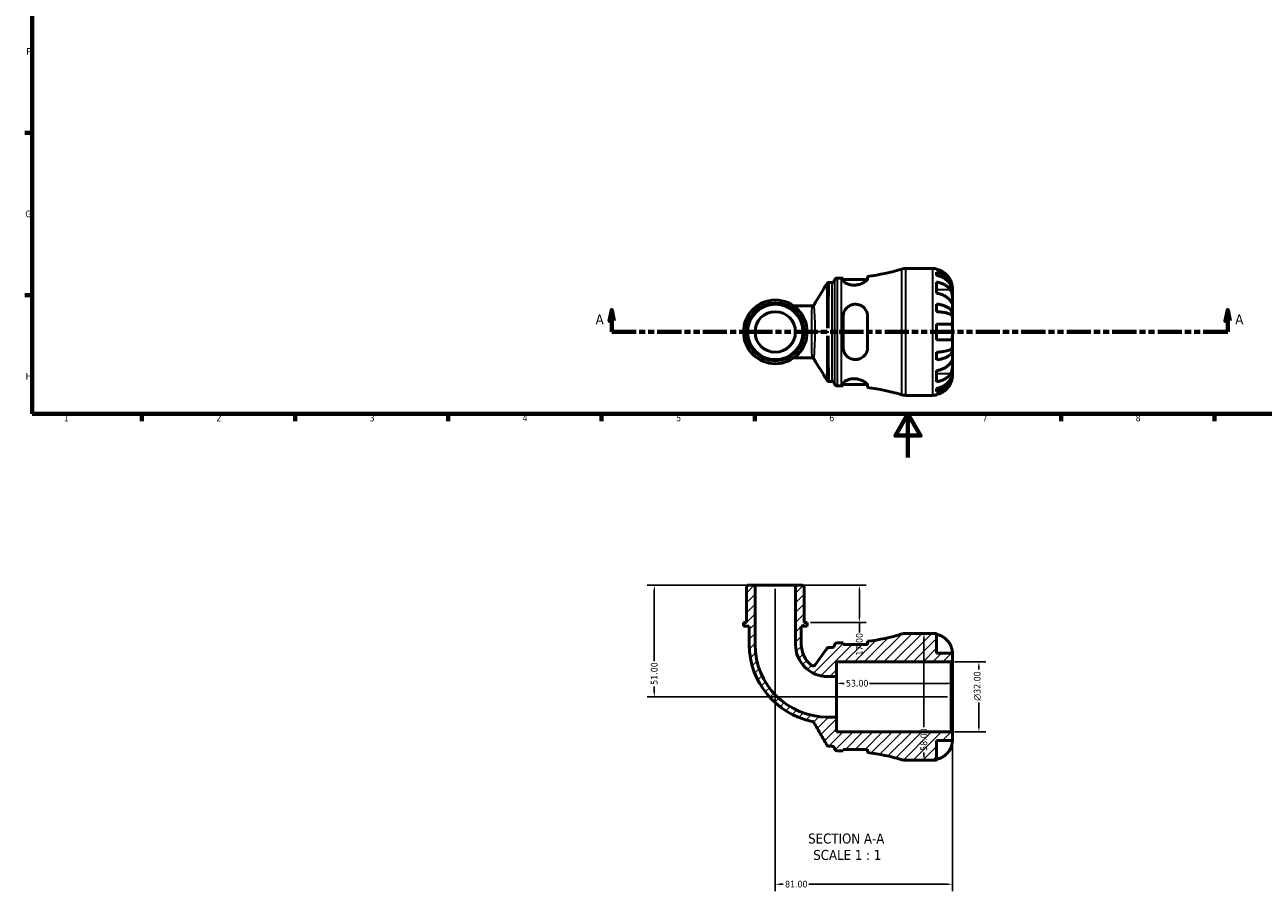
# Model space of a CAD drawing. Header units: millimetres. Extents: x 0 to 902, y -198 to 594.
# Tile 1 of 5: x 17 to 583, y -198 to 198. Entities that reach past the tile are written whole.
import ezdxf

# ---------------------------------------------------------------- set-up
doc = ezdxf.new("R2010")
doc.units = ezdxf.units.MM
doc.linetypes.add('DOUBLE_DASH_CHAIN', pattern=[1.2403, 0.6614, -0.0827, 0.1654, -0.0827, 0.1654, -0.0827])
for name, color, linetype, lineweight in [('Border (ANSI)', 7, 'Continuous', 70), ('Dimension (ANSI)', 7, 'Continuous', 25), ('Hatch (ANSI)', 7, 'Continuous', 18), ('Section Line (ANSI)', 7, 'DOUBLE_DASH_CHAIN', 70), ('Symbol (ANSI)', 7, 'Continuous', 25), ('Visible (ANSI)', 7, 'Continuous', 50), ('Visible Narrow (ANSI)', 7, 'Continuous', 35)]:
    doc.layers.add(name, color=color, linetype=linetype, lineweight=lineweight)
doc.styles.add('Label Text (ANSI)', font='tahoma.ttf')
doc.styles.add('Note Text (ANSI)', font='tahoma.ttf')
doc.dimstyles.new('Default - mm (ANSI)', dxfattribs={"dimtxt": 3.048, "dimasz": 2.5, "dimexe": 3.175, "dimexo": 1.6002, "dimgap": 0.8, "dimtad": 0, "dimtoh": 1, "dimrnd": 1e-08, "dimzin": 4, "dimdsep": 46, "dimtxsty": 'Note Text (ANSI)', "dimcen": 0.09, "dimdle": 10, "dimclrd": 256, "dimclre": 256, "dimclrt": 256, "dimadec": 1, "dimazin": 1, "dimtfac": 1, "dimtofl": 0, "dimtmove": 0, "dimatfit": 3, "dimfxl": 1, "dimtolj": 1, "dimtzin": 4, "dimlwd": -1, "dimlwe": -1, "dimarcsym": 0})

# ---------------------------------------------------------------- blocks, each defined once
blk = doc.blocks.new('Borders Default Border')
at = {"layer": 'Border (ANSI)'}
for p, q in [((20, 148.5), (16.55, 148.5)), ((20, 74.25), (16.55, 74.25)), ((70.08, 20), (70.08, 16.55)), ((140.17, 20), (140.17, 16.55)), ((210.25, 20), (210.25, 16.55)), ((280.33, 20), (280.33, 16.55)), ((350.42, 20), (350.42, 16.55)), ((490.58, 20), (490.58, 16.55)), ((560.67, 20), (560.67, 16.55))]:
    blk.add_line(p, q, dxfattribs=at)
at = {"layer": 'Border (ANSI)', "flags": 128}
for points in [[(20, 20), (20, 574), (821, 574), (821, 20), (20, 20)], [(420.5, 0), (420.5, 20), (414.73, 10), (426.27, 10), (420.5, 20)]]:
    blk.add_lwpolyline(points, dxfattribs=at)
at = {"layer": 'Border (ANSI)', "color": 230, "true_color": 0xff0080, "char_height": 3.05, "attachment_point": 7, "style": 'Note Text (ANSI)'}
for s, insert in [('F', (17.29, 184.1)), ('G', (16.81, 109.79)), ('H', (16.97, 35.6)), ('1', (34.35, 16.55)), ('2', (104.2, 16.55)), ('3', (174.26, 16.49)), ('4', (244.23, 16.55)), ('5', (314.48, 16.49)), ('6', (384.49, 16.49)), ('7', (454.6, 16.55)), ('8', (524.63, 16.48))]:
    blk.add_mtext(s, dxfattribs=dict(at, insert=insert))
blk = doc.blocks.new('2dTransSection0')
at = {"layer": 'Section Line (ANSI)', "linetype": 'Continuous'}
for p, q in [((285, 67.4), (284, 62.4)), ((284, 62.4), (286, 62.4)), ((285, 62.4), (285, 67.4)), ((286, 62.4), (285, 67.4)), ((285, 57.4), (285, 62.4)), ((566.72, 67.4), (565.72, 62.4)), ((565.72, 62.4), (567.72, 62.4)), ((566.72, 62.4), (566.72, 67.4)), ((567.72, 62.4), (566.72, 67.4)), ((566.72, 57.4), (566.72, 62.4)), ((285, 57.4), (296.21, 57.4)), ((555.51, 57.4), (566.72, 57.4))]:
    blk.add_line(p, q, dxfattribs=at)
at = {"layer": 'Section Line (ANSI)', "linetype": 'DOUBLE_DASH_CHAIN', "ltscale": 16.776981}
blk.add_line((285, 57.4), (566.72, 57.4), dxfattribs=at)
at = {"layer": 'Section Line (ANSI)', "linetype": 'Continuous', "flags": 128}
for points in [[(286, 62.4), (285, 67.4), (284, 62.4), (286, 62.4)], [(567.72, 62.4), (566.72, 67.4), (565.72, 62.4), (567.72, 62.4)]]:
    blk.add_lwpolyline(points, dxfattribs=at)
at = {"layer": 'Section Line (ANSI)'}
for points in [[(286, 62.4), (285, 67.4), (284, 62.4), (286, 62.4)], [(567.72, 62.4), (566.72, 67.4), (565.72, 62.4), (567.72, 62.4)]]:
    blk.add_solid(points, dxfattribs=at)
at = {"layer": 'Section Line (ANSI)', "char_height": 4.57, "attachment_point": 7, "style": 'Label Text (ANSI)'}
for insert in [(277.64, 60.9), (570.19, 60.9)]:
    blk.add_mtext('A', dxfattribs=dict(at, insert=insert))
blk = doc.blocks.new('*D7')
at = {"layer": 'Defpoints', "color": 0, "transparency": 16777216}
for p in [(440.24, -93.45), (452.91, -93.45), (440.24, -125.45)]:
    blk.add_point(p, dxfattribs=at)
at = {"layer": 'Dimension (ANSI)', "transparency": 16777216}
for p, q in [((441.84, -93.45), (456.08, -93.45)), ((452.91, -95.95), (452.91, -96.9)), ((452.91, -122.95), (452.91, -112.04)), ((441.84, -125.45), (456.08, -125.45))]:
    blk.add_line(p, q, dxfattribs=at)
for points in [[(452.49, -95.95), (453.33, -95.95), (452.91, -93.45)], [(452.49, -122.95), (453.33, -122.95), (452.91, -125.45)]]:
    blk.add_solid(points, dxfattribs=at)
at = {"layer": 'Dimension (ANSI)', "color": 230, "true_color": 0xff0080, "transparency": 16777216, "insert": (450.62, -111.24), "char_height": 3.048, "attachment_point": 1, "rotation": 90, "style": 'Note Text (ANSI)'}
blk.add_mtext('\\A1;\\fAIGDT|b0|i0;\\H3.0480;\\ln\\fTahoma|b0|i0;\\H3.0480;32.00', dxfattribs=at)
blk = doc.blocks.new('*D8')
at = {"layer": 'Defpoints', "color": 0, "transparency": 16777216}
for p in [(387.82, -103.28), (387.82, -109.45), (440.82, -109.45)]:
    blk.add_point(p, dxfattribs=at)
at = {"layer": 'Dimension (ANSI)', "transparency": 16777216}
for p, q in [((390.32, -103.28), (391.33, -103.28)), ((438.32, -103.28), (402.93, -103.28))]:
    blk.add_line(p, q, dxfattribs=at)
for points in [[(390.32, -102.86), (390.32, -103.7), (387.82, -103.28)], [(438.32, -102.86), (438.32, -103.7), (440.82, -103.28)]]:
    blk.add_solid(points, dxfattribs=at)
at = {"layer": 'Dimension (ANSI)', "color": 230, "true_color": 0xff0080, "transparency": 16777216, "insert": (392.13, -101.69), "char_height": 3.048, "attachment_point": 1, "style": 'Note Text (ANSI)'}
blk.add_mtext('\\A1;53.00', dxfattribs=at)
blk = doc.blocks.new('*D9')
at = {"layer": 'Defpoints', "color": 0, "transparency": 16777216}
for p in [(427.8, -80.45), (427.8, -138.45), (427.8, -138.45)]:
    blk.add_point(p, dxfattribs=at)
at = {"layer": 'Dimension (ANSI)', "transparency": 16777216}
for p, q in [((427.8, -82.95), (427.8, -123.34)), ((427.8, -135.95), (427.8, -134.94))]:
    blk.add_line(p, q, dxfattribs=at)
for points in [[(427.39, -82.95), (428.22, -82.95), (427.8, -80.45)], [(427.39, -135.95), (428.22, -135.95), (427.8, -138.45)]]:
    blk.add_solid(points, dxfattribs=at)
at = {"layer": 'Dimension (ANSI)', "color": 230, "true_color": 0xff0080, "transparency": 16777216, "insert": (426.21, -134.14), "char_height": 3.048, "attachment_point": 1, "rotation": 90, "style": 'Note Text (ANSI)'}
blk.add_mtext('\\A1;58.00', dxfattribs=at)
blk = doc.blocks.new('*D10')
at = {"layer": 'Defpoints', "color": 0, "transparency": 16777216}
for p in [(369.07, -58.45), (374.36, -75.45), (398.28, -75.45)]:
    blk.add_point(p, dxfattribs=at)
at = {"layer": 'Dimension (ANSI)', "transparency": 16777216}
for p, q in [((370.67, -58.45), (401.45, -58.45)), ((398.28, -60.95), (398.28, -72.95)), ((375.96, -75.45), (401.45, -75.45)), ((398.28, -75.45), (398.28, -79.97))]:
    blk.add_line(p, q, dxfattribs=at)
for points in [[(397.86, -60.95), (398.69, -60.95), (398.28, -58.45)], [(397.86, -72.95), (398.69, -72.95), (398.28, -75.45)]]:
    blk.add_solid(points, dxfattribs=at)
at = {"layer": 'Dimension (ANSI)', "color": 230, "true_color": 0xff0080, "transparency": 16777216, "insert": (396.69, -90.56), "char_height": 3.048, "attachment_point": 1, "rotation": 90, "style": 'Note Text (ANSI)'}
blk.add_mtext('\\A1;17.00', dxfattribs=at)
blk = doc.blocks.new('*D11')
at = {"layer": 'Defpoints', "color": 0, "transparency": 16777216}
for p in [(350.56, -58.45), (304.47, -109.45), (440.24, -109.45)]:
    blk.add_point(p, dxfattribs=at)
at = {"layer": 'Dimension (ANSI)', "transparency": 16777216}
for p, q in [((348.96, -58.45), (301.29, -58.45)), ((304.47, -60.95), (304.47, -93.15)), ((304.47, -106.95), (304.47, -104.75)), ((438.64, -109.45), (301.29, -109.45))]:
    blk.add_line(p, q, dxfattribs=at)
for points in [[(304.05, -60.95), (304.88, -60.95), (304.47, -58.45)], [(304.05, -106.95), (304.88, -106.95), (304.47, -109.45)]]:
    blk.add_solid(points, dxfattribs=at)
at = {"layer": 'Dimension (ANSI)', "color": 230, "true_color": 0xff0080, "transparency": 16777216, "insert": (302.88, -103.95), "char_height": 3.048, "attachment_point": 1, "rotation": 90, "style": 'Note Text (ANSI)'}
blk.add_mtext('\\A1;51.00', dxfattribs=at)
blk = doc.blocks.new('*D12')
at = {"layer": 'Defpoints', "color": 0, "transparency": 16777216}
for p in [(359.82, -58.45), (440.82, -126.03), (359.82, -195.15)]:
    blk.add_point(p, dxfattribs=at)
at = {"layer": 'Dimension (ANSI)', "transparency": 16777216}
for p, q in [((359.82, -60.05), (359.82, -198.33)), ((440.82, -127.63), (440.82, -198.33)), ((362.32, -195.15), (363.47, -195.15)), ((438.32, -195.15), (375.17, -195.15))]:
    blk.add_line(p, q, dxfattribs=at)
for points in [[(362.32, -194.73), (362.32, -195.57), (359.82, -195.15)], [(438.32, -194.73), (438.32, -195.57), (440.82, -195.15)]]:
    blk.add_solid(points, dxfattribs=at)
at = {"layer": 'Dimension (ANSI)', "color": 230, "true_color": 0xff0080, "transparency": 16777216, "insert": (364.27, -193.56), "char_height": 3.048, "attachment_point": 1, "style": 'Note Text (ANSI)'}
blk.add_mtext('\\A1;81.00', dxfattribs=at)

msp = doc.modelspace()

# ---------------------------------------------------------------- hatches: boundary and pattern name
at = {"layer": 'Hatch (ANSI)'}
h = msp.add_hatch(dxfattribs=at)
h.set_pattern_fill('ANSI31', color=256, scale=25.4, style=0)
h.set_pattern_definition([(45, (0, 0), (-2.245064, 2.245064), [])])
edge = h.paths.add_edge_path()
edge.add_ellipse((419.433, -132.654), major_axis=(-1.684, -5.55), ratio=1, start_angle=0, end_angle=16.87883)
edge.add_line((419.433, -138.454), (431.819, -138.454))
edge.add_ellipse((431.819, -129.454), major_axis=(0, -9), ratio=1, start_angle=0, end_angle=11.53696)
edge.add_line((433.619, -138.272), (433.619, -129.454))
edge.add_line((433.619, -129.454), (440.819, -129.454))
edge.add_line((440.819, -129.454), (440.819, -126.034))
edge.add_line((440.819, -126.034), (440.239, -125.454))
edge.add_line((440.239, -125.454), (387.819, -125.454))
edge.add_line((387.819, -125.454), (387.819, -118.708))
edge.add_line((387.819, -118.708), (383.754, -118.708))
edge.add_ellipse((383.754, -85.519), major_axis=(0, -33.189), ratio=1, start_angle=270, end_angle=360, ccw=False)
edge.add_line((350.565, -85.519), (350.565, -58.454))
edge.add_line((350.565, -58.454), (347.179, -58.454))
edge.add_line((347.179, -58.454), (346.599, -59.034))
edge.add_line((346.599, -59.034), (346.599, -75.454))
edge.add_line((346.599, -75.454), (345.277, -75.454))
edge.add_line((345.277, -75.454), (345.277, -77.154))
edge.add_line((345.277, -77.154), (347.921, -77.154))
edge.add_line((347.921, -77.154), (347.921, -85.519))
edge.add_ellipse((383.754, -85.519), major_axis=(-35.833, 0), ratio=1, start_angle=0, end_angle=78.65512)
edge.add_spline(control_points=[(376.705, -120.652), (376.792, -120.67), (376.877, -120.697), (377.039, -120.771), (377.116, -120.817), (377.306, -120.964), (377.406, -121.079), (377.482, -121.21)], knot_values=[-0.0987072, -0.0987072, -0.0987072, -0.0987072, -0.072011, -0.072011, -0.0453148, -0.0453148, 0, 0, 0, 0], degree=3, periodic=0)
edge.add_line((377.482, -121.21), (383.419, -131.494))
edge.add_spline(control_points=[(383.419, -131.494), (383.483, -131.604), (383.564, -131.703), (383.756, -131.871), (383.866, -131.939), (384.123, -132.044), (384.273, -132.074), (384.424, -132.074)], knot_values=[-0.1217887, -0.1217887, -0.1217887, -0.1217887, -0.0835517, -0.0835517, -0.0453148, -0.0453148, 0, 0, 0, 0], degree=3, periodic=0)
edge.add_line((384.424, -132.074), (385.792, -132.074))
edge.add_ellipse((385.792, -133.234), major_axis=(0, 1.16), ratio=1, start_angle=277.18076, end_angle=360, ccw=False)
edge.add_ellipse((388.094, -132.944), major_axis=(-1.151, -0.145), ratio=1, start_angle=0, end_angle=82.81924)
edge.add_line((388.094, -134.104), (390.114, -134.104))
edge.add_ellipse((390.114, -229.281), major_axis=(0, 95.177), ratio=1, start_angle=359.55452, end_angle=360, ccw=False)
edge.add_line((390.854, -134.107), (390.854, -133.464))
edge.add_line((390.854, -133.464), (402.054, -133.464))
edge.add_line((402.054, -133.464), (402.054, -134.856))
edge.add_ellipse((390.114, -229.281), major_axis=(11.94, 94.425), ratio=1, start_angle=350.32793, end_angle=360, ccw=False)
edge = h.paths.add_edge_path()
edge.add_ellipse((419.433, -86.254), major_axis=(0, 5.8), ratio=1, start_angle=0, end_angle=16.87883)
edge.add_ellipse((390.114, 10.373), major_axis=(27.635, -91.077), ratio=1, start_angle=350.32793, end_angle=360, ccw=False)
edge.add_line((402.054, -84.052), (402.054, -85.444))
edge.add_line((402.054, -85.444), (390.854, -85.444))
edge.add_line((390.854, -85.444), (390.854, -84.801))
edge.add_ellipse((390.114, 10.373), major_axis=(0.74, -95.174), ratio=1, start_angle=359.55452, end_angle=360, ccw=False)
edge.add_line((390.114, -84.804), (388.094, -84.804))
edge.add_ellipse((388.094, -85.964), major_axis=(0, 1.16), ratio=1, start_angle=0, end_angle=82.81924)
edge.add_ellipse((385.792, -85.674), major_axis=(1.151, -0.145), ratio=1, start_angle=277.18076, end_angle=360, ccw=False)
edge.add_line((385.792, -86.834), (384.355, -86.834))
edge.add_ellipse((384.355, -87.994), major_axis=(0, 1.16), ratio=1, start_angle=0, end_angle=54.7326)
edge.add_line((383.407, -87.324), (378.098, -94.832))
edge.add_ellipse((377.151, -94.162), major_axis=(0.947, -0.67), ratio=1, start_angle=267.88856, end_angle=360, ccw=False)
edge.add_ellipse((383.754, -85.519), major_axis=(-7.307, -9.565), ratio=1, start_angle=307.37884, end_angle=360, ccw=False)
edge.add_line((371.718, -85.519), (371.718, -77.154))
edge.add_line((371.718, -77.154), (374.362, -77.154))
edge.add_line((374.362, -77.154), (374.362, -75.454))
edge.add_line((374.362, -75.454), (373.04, -75.454))
edge.add_line((373.04, -75.454), (373.04, -59.034))
edge.add_line((373.04, -59.034), (372.46, -58.454))
edge.add_line((372.46, -58.454), (369.073, -58.454))
edge.add_line((369.073, -58.454), (369.073, -85.519))
edge.add_ellipse((383.754, -85.519), major_axis=(-14.681, 0), ratio=1, start_angle=0, end_angle=90)
edge.add_line((383.754, -100.2), (387.819, -100.2))
edge.add_line((387.819, -100.2), (387.819, -93.454))
edge.add_line((387.819, -93.454), (440.239, -93.454))
edge.add_line((440.239, -93.454), (440.819, -92.874))
edge.add_line((440.819, -92.874), (440.819, -89.454))
edge.add_line((440.819, -89.454), (433.619, -89.454))
edge.add_line((433.619, -89.454), (433.619, -80.636))
edge.add_ellipse((431.819, -89.454), major_axis=(1.8, 8.818), ratio=1, start_angle=0, end_angle=11.53696)
edge.add_line((431.819, -80.454), (419.433, -80.454))

# ---------------------------------------------------------------- linework, layer by layer
at = {"layer": 'Visible (ANSI)'}
for p, q in [((419.433, 86.401), (431.819, 86.401)), ((433.619, 86.219), (433.619, 85.993)), ((384.405, 80.021), (385.792, 80.021)), ((388.094, 82.051), (390.114, 82.051)), ((390.854, 82.054), (390.854, 81.027)), ((390.854, 81.411), (401.923, 81.411)), ((402.054, 81.808), (402.054, 82.803)), ((433.619, 84.686), (433.619, 83.253)), ((433.619, 80.164), (433.619, 75.073)), ((440.819, 76.114), (440.801, 76.114)), ((440.819, 76.114), (440.819, 77.401)), ((440.819, 75.624), (440.819, 76.114)), ((440.819, 71.543), (440.819, 75.624)), ((376.543, 69.299), (368.18, 69.299)), ((433.619, 70.136), (433.619, 66.676)), ((440.819, 65.642), (440.819, 71.543)), ((390.854, 64.441), (390.854, 50.361)), ((402.054, 50.361), (402.054, 64.441)), ((440.819, 65.642), (439.494, 65.642)), ((440.819, 64.459), (440.819, 65.642)), ((440.819, 57.401), (440.819, 64.459)), ((433.619, 61.001), (433.619, 53.801)), ((440.819, 50.342), (440.819, 57.401)), ((368.18, 45.503), (376.543, 45.503)), ((433.619, 48.126), (433.619, 44.666)), ((440.819, 49.16), (439.494, 49.16)), ((440.819, 49.16), (440.819, 50.342)), ((440.819, 43.259), (440.819, 49.16)), ((433.619, 39.729), (433.619, 34.637)), ((440.819, 39.178), (440.819, 43.259)), ((384.405, 34.781), (385.792, 34.781)), ((440.819, 38.688), (440.801, 38.688)), ((440.819, 38.688), (440.819, 39.178)), ((440.819, 37.401), (440.819, 38.688)), ((388.094, 32.751), (390.114, 32.751)), ((390.854, 33.775), (390.854, 32.748)), ((390.854, 33.391), (401.923, 33.391)), ((402.054, 31.999), (402.054, 32.994)), ((419.433, 28.401), (431.819, 28.401)), ((433.619, 31.549), (433.619, 30.116)), ((433.619, 28.809), (433.619, 28.583)), ((347.179, -58.454), (346.599, -59.034)), ((346.599, -59.034), (346.599, -75.454)), ((350.565, -58.454), (347.179, -58.454)), ((350.565, -85.519), (350.565, -58.454)), ((369.073, -58.454), (350.565, -58.454)), ((372.46, -58.454), (369.073, -58.454)), ((369.073, -58.454), (369.073, -85.519)), ((373.04, -59.034), (372.46, -58.454)), ((373.04, -75.454), (373.04, -59.034)), ((346.599, -75.454), (345.277, -75.454)), ((345.277, -75.454), (345.277, -77.154)), ((345.277, -77.154), (347.921, -77.154)), ((347.921, -77.154), (347.921, -85.519)), ((371.718, -85.519), (371.718, -77.154)), ((371.718, -77.154), (374.362, -77.154)), ((374.362, -75.454), (373.04, -75.454)), ((374.362, -77.154), (374.362, -75.454)), ((390.114, -84.804), (388.094, -84.804)), ((390.854, -85.444), (390.854, -84.801)), ((402.054, -84.052), (402.054, -85.444)), ((431.819, -80.454), (419.433, -80.454)), ((433.619, -89.454), (433.619, -80.636)), ((383.407, -87.324), (378.098, -94.832)), ((385.792, -86.834), (384.355, -86.834)), ((402.054, -85.444), (390.854, -85.444)), ((440.819, -89.454), (433.619, -89.454)), ((440.819, -92.874), (440.819, -89.454)), ((387.819, -100.2), (387.819, -93.454)), ((387.819, -93.454), (440.239, -93.454)), ((440.239, -93.454), (440.819, -92.874)), ((440.239, -93.454), (440.239, -125.454)), ((440.819, -126.034), (440.819, -92.874)), ((383.754, -100.2), (387.819, -100.2)), ((387.819, -118.708), (387.819, -100.2)), ((387.819, -118.708), (383.754, -118.708)), ((387.819, -125.454), (387.819, -118.708)), ((440.239, -125.454), (387.819, -125.454)), ((433.619, -138.272), (433.619, -129.454)), ((433.619, -129.454), (440.819, -129.454)), ((440.819, -126.034), (440.239, -125.454)), ((440.819, -129.454), (440.819, -126.034)), ((384.424, -132.074), (385.792, -132.074)), ((388.094, -134.104), (390.114, -134.104)), ((390.854, -134.107), (390.854, -133.464)), ((390.854, -133.464), (402.054, -133.464)), ((402.054, -133.464), (402.054, -134.856)), ((419.433, -138.454), (431.819, -138.454))]:
    msp.add_line(p, q, dxfattribs=at)
for radius in [14.543, 13.22, 12.64, 9.254]:
    msp.add_circle((359.819, 57.401), radius, dxfattribs=at)
for centre, radius, start, end in [((390.114, 177.228), 95.177, 277.20677, 286.87883), ((419.433, 80.601), 5.8, 90, 106.87883), ((431.819, 77.401), 9, 78.46304, 90), ((385.792, 81.181), 1.16, 270, 352.81924), ((388.094, 80.891), 1.16, 90, 172.81924), ((390.114, 177.228), 95.177, 270, 270.44548), ((385.792, 33.621), 1.16, 7.18076, 90), ((388.094, 33.911), 1.16, 187.18076, 270), ((390.114, -62.426), 95.177, 89.55452, 90), ((390.114, -62.426), 95.177, 73.12117, 82.79323), ((419.433, 34.201), 5.8, 253.12117, 270), ((431.819, 37.401), 9, 270, 281.53696), ((388.094, -85.964), 1.16, 90, 172.81924), ((390.114, 10.373), 95.177, 270, 270.44548), ((390.114, 10.373), 95.177, 277.20677, 286.87883), ((419.433, -86.254), 5.8, 90, 106.87883), ((431.819, -89.454), 9, 78.46304, 90), ((383.754, -85.519), 35.833, 180, 258.65512), ((383.754, -85.519), 33.189, 180, 270), ((383.754, -85.519), 14.681, 180, 270), ((383.754, -85.519), 12.037, 180, 232.62116), ((384.355, -87.994), 1.16, 90, 144.7326), ((385.792, -85.674), 1.16, 270, 352.81924), ((377.151, -94.162), 1.16, 232.62116, 324.7326), ((385.792, -133.234), 1.16, 7.18076, 90), ((388.094, -132.944), 1.16, 187.18076, 270), ((390.114, -229.281), 95.177, 89.55452, 90), ((390.114, -229.281), 95.177, 73.12117, 82.79323), ((419.433, -132.654), 5.8, 253.12117, 270), ((431.819, -129.454), 9, 270, 281.53696)]:
    msp.add_arc(centre, radius, start, end, dxfattribs=at)
for points, knots in [([(439.943, 81.001), (439.76, 81.389), (439.541, 81.781), (438.955, 82.663), (438.564, 83.136), (437.777, 83.926), (437.31, 84.318), (436.304, 84.994), (435.765, 85.278), (434.755, 85.698), (434.194, 85.875), (433.619, 85.993)], [4.42788405, 4.42788405, 4.42788405, 4.42788405, 4.5512464, 4.5512464, 4.71913293, 4.71913293, 4.88586959, 4.88586959, 5.05260626, 5.05260626, 5.21400469, 5.21400469, 5.21400469, 5.21400469]), ([(384.405, 80.021), (384.281, 80.021), (384.158, 80), (383.942, 79.931), (383.849, 79.883), (383.699, 79.786), (383.641, 79.737), (383.549, 79.646), (383.513, 79.604), (383.456, 79.53), (383.434, 79.497), (383.416, 79.467), (383.415, 79.466), (383.415, 79.465)], [6.2831886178, 6.2831886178, 6.2831886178, 6.2831886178, 6.2835928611, 6.2835928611, 6.2840073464, 6.2840073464, 6.2844218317, 6.2844218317, 6.2848363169, 6.2848363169, 6.2852508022, 6.2852508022, 6.2852610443, 6.2852610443, 6.2852610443, 6.2852610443]), ([(402.054, 81.808), (402.054, 81.74), (402.039, 81.667), (401.933, 81.381), (401.753, 81.141), (401.152, 80.565), (400.683, 80.223), (399.564, 79.608), (398.926, 79.333), (397.683, 78.976), (397.116, 78.866), (395.997, 78.769), (395.465, 78.774), (394.347, 78.89), (393.788, 79.015), (392.677, 79.38), (392.163, 79.636), (391.351, 80.178), (391.066, 80.465), (390.881, 80.831), (390.854, 80.932), (390.854, 81.027)], [-1.976537, -1.976537, -1.976537, -1.976537, -1.9030487, -1.9030487, -1.7054356, -1.7054356, -1.457634, -1.457634, -1.2250225, -1.2250225, -1.0491036, -1.0491036, -0.8871083, -0.8871083, -0.6981528, -0.6981528, -0.4672574, -0.4672574, -0.2235738, -0.2235738, -0.1232095, -0.1232095, -0.1232095, -0.1232095]), ([(433.619, 84.686), (434.196, 84.571), (434.76, 84.399), (435.772, 83.993), (436.311, 83.719), (437.318, 83.066), (437.786, 82.688), (438.571, 81.926), (438.962, 81.471), (439.636, 80.493), (439.919, 79.969), (440.345, 78.971), (440.527, 78.404), (440.764, 77.246), (440.819, 76.655), (440.819, 76.114)], [0.1707461, 0.1707461, 0.1707461, 0.1707461, 0.33284, 0.33284, 0.4994944, 0.4994944, 0.6661487, 0.6661487, 0.8332087, 0.8332087, 1.0002688, 1.0002688, 1.1679728, 1.1679728, 1.3356767, 1.3356767, 1.3356767, 1.3356767]), ([(440.819, 75.624), (440.819, 76.106), (440.764, 76.632), (440.527, 77.662), (440.345, 78.167), (439.919, 79.055), (439.636, 79.521), (438.962, 80.392), (438.571, 80.796), (437.786, 81.475), (437.318, 81.811), (436.311, 82.392), (435.772, 82.636), (434.76, 82.998), (434.196, 83.151), (433.619, 83.253)], [4.0142509, 4.0142509, 4.0142509, 4.0142509, 4.1819549, 4.1819549, 4.3496588, 4.3496588, 4.5167189, 4.5167189, 4.6837789, 4.6837789, 4.8504333, 4.8504333, 5.0170876, 5.0170876, 5.1791816, 5.1791816, 5.1791816, 5.1791816]), ([(433.619, 80.164), (434.194, 80.081), (434.755, 79.955), (435.765, 79.658), (436.304, 79.457), (437.31, 78.98), (437.777, 78.703), (438.564, 78.144), (438.955, 77.81), (439.541, 77.186), (439.76, 76.908), (439.943, 76.634)], [0.17075309, 0.17075309, 0.17075309, 0.17075309, 0.33215152, 0.33215152, 0.49888818, 0.49888818, 0.66562485, 0.66562485, 0.83351137, 0.83351137, 0.95687373, 0.95687373, 0.95687373, 0.95687373]), ([(440.819, 77.401), (440.819, 77.401), (440.819, 77.434), (440.817, 77.569), (440.815, 77.676), (440.792, 78.034), (440.764, 78.327), (440.657, 78.922), (440.597, 79.189), (440.459, 79.681), (440.39, 79.897), (440.23, 80.34), (440.139, 80.566), (440.008, 80.86), (439.976, 80.931), (439.943, 81.001)], [-2.49913258, -2.49913258, -2.49913258, -2.49913258, -2.41505436, -2.41505436, -2.32384732, -2.32384732, -2.1841143, -2.1841143, -2.08674766, -2.08674766, -2.01440674, -2.01440674, -1.93994266, -1.93994266, -1.91637503, -1.91637503, -1.91637503, -1.91637503]), ([(439.943, 71.543), (439.76, 71.817), (439.541, 72.095), (438.955, 72.718), (438.564, 73.052), (437.777, 73.612), (437.31, 73.889), (436.304, 74.366), (435.765, 74.567), (434.755, 74.864), (434.194, 74.99), (433.619, 75.073)], [4.42788405, 4.42788405, 4.42788405, 4.42788405, 4.5512464, 4.5512464, 4.71913293, 4.71913293, 4.88586959, 4.88586959, 5.05260626, 5.05260626, 5.21400469, 5.21400469, 5.21400469, 5.21400469]), ([(439.943, 76.634), (440.002, 76.546), (440.059, 76.452), (440.209, 76.174), (440.296, 75.979), (440.452, 75.552), (440.52, 75.321), (440.654, 74.741), (440.708, 74.388), (440.789, 73.582), (440.806, 73.136), (440.821, 72.279), (440.819, 71.88), (440.819, 71.543)], [-0.58004807, -0.58004807, -0.58004807, -0.58004807, -0.5384523, -0.5384523, -0.46383793, -0.46383793, -0.3862639, -0.3862639, -0.27840269, -0.27840269, -0.14277912, -0.14277912, 0, 0, 0, 0]), ([(377.528, 69.849), (377.509, 69.819), (377.487, 69.785), (377.428, 69.709), (377.392, 69.667), (377.297, 69.576), (377.238, 69.527), (377.088, 69.432), (376.997, 69.386), (376.784, 69.319), (376.663, 69.299), (376.543, 69.299)], [1.533621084, 1.533621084, 1.533621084, 1.533621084, 1.537407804, 1.537407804, 1.541194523, 1.541194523, 1.544981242, 1.544981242, 1.548767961, 1.548767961, 1.552554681, 1.552554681, 1.552554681, 1.552554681]), ([(390.854, 64.441), (390.854, 64.651), (390.866, 64.86), (390.962, 65.715), (391.147, 66.34), (391.743, 67.55), (392.175, 68.124), (393.197, 69.043), (393.768, 69.401), (394.909, 69.851), (395.445, 69.977), (396.548, 70.067), (397.095, 70.03), (398.29, 69.775), (398.907, 69.517), (400.132, 68.739), (400.702, 68.174), (401.535, 66.905), (401.819, 66.214), (402.021, 65.137), (402.054, 64.791), (402.054, 64.441)], [-1.9566469, -1.9566469, -1.9566469, -1.9566469, -1.8907363, -1.8907363, -1.685466, -1.685466, -1.4592397, -1.4592397, -1.2519448, -1.2519448, -1.0855647, -1.0855647, -0.9191225, -0.9191225, -0.710223, -0.710223, -0.4527267, -0.4527267, -0.2140161, -0.2140161, -0.1042525, -0.1042525, -0.1042525, -0.1042525]), ([(433.619, 70.136), (434.196, 70.076), (434.76, 69.985), (435.772, 69.772), (436.311, 69.629), (437.318, 69.287), (437.786, 69.088), (438.571, 68.689), (438.962, 68.451), (439.636, 67.938), (439.919, 67.663), (440.345, 67.14), (440.527, 66.843), (440.764, 66.236), (440.819, 65.926), (440.819, 65.642)], [0.1707461, 0.1707461, 0.1707461, 0.1707461, 0.33284, 0.33284, 0.4994944, 0.4994944, 0.6661487, 0.6661487, 0.8332087, 0.8332087, 1.0002688, 1.0002688, 1.1679728, 1.1679728, 1.3356767, 1.3356767, 1.3356767, 1.3356767]), ([(440.819, 71.543), (440.819, 71.36), (440.819, 71.197), (440.818, 70.908), (440.816, 70.786), (440.801, 70.564), (440.783, 70.495), (440.707, 70.483), (440.651, 70.533), (440.514, 70.705), (440.446, 70.8), (440.289, 71.027), (440.201, 71.158), (440.052, 71.38), (439.999, 71.46), (439.943, 71.543)], [0, 0, 0, 0, 0.07774953, 0.07774953, 0.16081914, 0.16081914, 0.27783798, 0.27783798, 0.3882896, 0.3882896, 0.46542959, 0.46542959, 0.54035429, 0.54035429, 0.57953204, 0.57953204, 0.57953204, 0.57953204]), ([(440.819, 64.459), (440.819, 64.599), (440.764, 64.752), (440.527, 65.052), (440.345, 65.198), (439.919, 65.456), (439.636, 65.592), (438.962, 65.845), (438.571, 65.962), (437.786, 66.16), (437.318, 66.257), (436.311, 66.426), (435.772, 66.497), (434.76, 66.602), (434.196, 66.647), (433.619, 66.676)], [4.0142509, 4.0142509, 4.0142509, 4.0142509, 4.1819549, 4.1819549, 4.3496588, 4.3496588, 4.5167189, 4.5167189, 4.6837789, 4.6837789, 4.8504333, 4.8504333, 5.0170876, 5.0170876, 5.1791816, 5.1791816, 5.1791816, 5.1791816]), ([(433.619, 61.001), (434.194, 61.001), (434.755, 61.001), (435.765, 61.001), (436.304, 61.001), (437.31, 61.001), (437.777, 61.001), (438.564, 61.001), (438.955, 61.001), (439.541, 61.001), (439.76, 61.001), (439.943, 61.001)], [0.17075309, 0.17075309, 0.17075309, 0.17075309, 0.33215152, 0.33215152, 0.49888818, 0.49888818, 0.66562485, 0.66562485, 0.83351137, 0.83351137, 0.95687373, 0.95687373, 0.95687373, 0.95687373]), ([(439.943, 61.001), (439.945, 61.001), (439.947, 61.001), (440.037, 61), (440.12, 60.985), (440.264, 60.926), (440.326, 60.885), (440.45, 60.768), (440.51, 60.684), (440.648, 60.403), (440.707, 60.171), (440.79, 59.571), (440.806, 59.197), (440.821, 58.348), (440.819, 57.877), (440.819, 57.401)], [-0.58332629, -0.58332629, -0.58332629, -0.58332629, -0.58206847, -0.58206847, -0.51861604, -0.51861604, -0.4628074, -0.4628074, -0.39473272, -0.39473272, -0.27692423, -0.27692423, -0.14288351, -0.14288351, 0, 0, 0, 0]), ([(440.819, 57.401), (440.819, 57.108), (440.819, 56.817), (440.817, 56.22), (440.814, 55.92), (440.788, 55.236), (440.756, 54.882), (440.642, 54.398), (440.58, 54.237), (440.447, 54.032), (440.388, 53.968), (440.262, 53.875), (440.196, 53.843), (440.067, 53.808), (440.007, 53.801), (439.943, 53.801)], [0, 0, 0, 0, 0.08783311, 0.08783311, 0.18435408, 0.18435408, 0.32279749, 0.32279749, 0.41754463, 0.41754463, 0.47774931, 0.47774931, 0.53276241, 0.53276241, 0.57681269, 0.57681269, 0.57681269, 0.57681269]), ([(439.943, 53.801), (439.76, 53.801), (439.541, 53.801), (438.955, 53.801), (438.564, 53.801), (437.777, 53.801), (437.31, 53.801), (436.304, 53.801), (435.765, 53.801), (434.755, 53.801), (434.194, 53.801), (433.619, 53.801)], [4.42788405, 4.42788405, 4.42788405, 4.42788405, 4.5512464, 4.5512464, 4.71913293, 4.71913293, 4.88586959, 4.88586959, 5.05260626, 5.05260626, 5.21400469, 5.21400469, 5.21400469, 5.21400469]), ([(376.543, 45.503), (376.663, 45.503), (376.784, 45.483), (376.997, 45.416), (377.088, 45.37), (377.238, 45.275), (377.297, 45.226), (377.392, 45.135), (377.428, 45.093), (377.487, 45.017), (377.509, 44.983), (377.528, 44.953)], [-1.55254514, -1.55254514, -1.55254514, -1.55254514, -1.548758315, -1.548758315, -1.54497149, -1.54497149, -1.541184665, -1.541184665, -1.53739784, -1.53739784, -1.533611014, -1.533611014, -1.533611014, -1.533611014]), ([(402.054, 50.361), (402.054, 50.127), (402.039, 49.894), (401.933, 49.043), (401.753, 48.45), (401.152, 47.22), (400.683, 46.612), (399.564, 45.649), (398.926, 45.281), (397.683, 44.868), (397.116, 44.77), (395.997, 44.754), (395.465, 44.823), (394.347, 45.135), (393.788, 45.399), (392.677, 46.161), (392.163, 46.691), (391.351, 47.933), (391.066, 48.653), (390.881, 49.724), (390.854, 50.042), (390.854, 50.361)], [-1.976537, -1.976537, -1.976537, -1.976537, -1.9030487, -1.9030487, -1.7054356, -1.7054356, -1.457634, -1.457634, -1.2250225, -1.2250225, -1.0491036, -1.0491036, -0.8871083, -0.8871083, -0.6981528, -0.6981528, -0.4672574, -0.4672574, -0.2235738, -0.2235738, -0.1232095, -0.1232095, -0.1232095, -0.1232095]), ([(433.619, 48.126), (434.196, 48.155), (434.76, 48.2), (435.772, 48.305), (436.311, 48.376), (437.318, 48.545), (437.786, 48.642), (438.571, 48.839), (438.962, 48.957), (439.636, 49.21), (439.919, 49.345), (440.345, 49.604), (440.527, 49.75), (440.764, 50.05), (440.819, 50.203), (440.819, 50.342)], [0.1707461, 0.1707461, 0.1707461, 0.1707461, 0.33284, 0.33284, 0.4994944, 0.4994944, 0.6661487, 0.6661487, 0.8332087, 0.8332087, 1.0002688, 1.0002688, 1.1679728, 1.1679728, 1.3356767, 1.3356767, 1.3356767, 1.3356767]), ([(440.819, 49.16), (440.819, 48.876), (440.764, 48.566), (440.527, 47.959), (440.345, 47.662), (439.919, 47.139), (439.636, 46.864), (438.962, 46.351), (438.571, 46.113), (437.786, 45.714), (437.318, 45.515), (436.311, 45.173), (435.772, 45.03), (434.76, 44.817), (434.196, 44.726), (433.619, 44.666)], [4.0142509, 4.0142509, 4.0142509, 4.0142509, 4.1819549, 4.1819549, 4.3496588, 4.3496588, 4.5167189, 4.5167189, 4.6837789, 4.6837789, 4.8504333, 4.8504333, 5.0170876, 5.0170876, 5.1791816, 5.1791816, 5.1791816, 5.1791816]), ([(433.619, 39.729), (434.194, 39.812), (434.755, 39.938), (435.765, 40.235), (436.304, 40.436), (437.31, 40.913), (437.777, 41.19), (438.564, 41.749), (438.955, 42.083), (439.541, 42.707), (439.76, 42.985), (439.943, 43.259)], [0.17075309, 0.17075309, 0.17075309, 0.17075309, 0.33215152, 0.33215152, 0.49888818, 0.49888818, 0.66562485, 0.66562485, 0.83351137, 0.83351137, 0.95687373, 0.95687373, 0.95687373, 0.95687373]), ([(439.943, 43.259), (440.002, 43.347), (440.059, 43.432), (440.209, 43.657), (440.296, 43.786), (440.452, 44.011), (440.52, 44.105), (440.654, 44.271), (440.708, 44.319), (440.789, 44.306), (440.806, 44.214), (440.821, 43.862), (440.819, 43.595), (440.819, 43.259)], [-0.58004807, -0.58004807, -0.58004807, -0.58004807, -0.5384523, -0.5384523, -0.46383793, -0.46383793, -0.3862639, -0.3862639, -0.27840269, -0.27840269, -0.14277912, -0.14277912, 0, 0, 0, 0]), ([(440.819, 43.259), (440.819, 43.076), (440.819, 42.873), (440.818, 42.422), (440.816, 42.172), (440.801, 41.544), (440.783, 41.159), (440.707, 40.405), (440.651, 40.044), (440.514, 39.459), (440.446, 39.229), (440.289, 38.804), (440.201, 38.61), (440.052, 38.339), (439.999, 38.251), (439.943, 38.168)], [0, 0, 0, 0, 0.07774953, 0.07774953, 0.16081914, 0.16081914, 0.27783798, 0.27783798, 0.3882896, 0.3882896, 0.46542959, 0.46542959, 0.54035429, 0.54035429, 0.57953204, 0.57953204, 0.57953204, 0.57953204]), ([(383.415, 35.337), (383.433, 35.307), (383.454, 35.274), (383.511, 35.2), (383.546, 35.159), (383.638, 35.069), (383.695, 35.02), (383.843, 34.922), (383.935, 34.874), (384.152, 34.803), (384.278, 34.781), (384.405, 34.781)], [3.1395335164, 3.1395335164, 3.1395335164, 3.1395335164, 3.1399479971, 3.1399479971, 3.1403624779, 3.1403624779, 3.1407769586, 3.1407769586, 3.1411914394, 3.1411914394, 3.1416059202, 3.1416059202, 3.1416059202, 3.1416059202]), ([(390.854, 33.775), (390.854, 33.837), (390.866, 33.903), (390.962, 34.181), (391.147, 34.415), (391.743, 34.912), (392.175, 35.176), (393.197, 35.613), (393.768, 35.79), (394.909, 35.987), (395.445, 36.029), (396.548, 36.003), (397.095, 35.935), (398.29, 35.678), (398.907, 35.466), (400.132, 34.916), (400.702, 34.564), (401.535, 33.904), (401.819, 33.595), (402.021, 33.207), (402.054, 33.095), (402.054, 32.994)], [-1.9566469, -1.9566469, -1.9566469, -1.9566469, -1.8907363, -1.8907363, -1.685466, -1.685466, -1.4592397, -1.4592397, -1.2519448, -1.2519448, -1.0855647, -1.0855647, -0.9191225, -0.9191225, -0.710223, -0.710223, -0.4527267, -0.4527267, -0.2140161, -0.2140161, -0.1042525, -0.1042525, -0.1042525, -0.1042525]), ([(433.619, 31.549), (434.196, 31.651), (434.76, 31.804), (435.772, 32.166), (436.311, 32.41), (437.318, 32.991), (437.786, 33.327), (438.571, 34.005), (438.962, 34.41), (439.636, 35.28), (439.919, 35.747), (440.345, 36.635), (440.527, 37.14), (440.764, 38.17), (440.819, 38.696), (440.819, 39.178)], [0.1707461, 0.1707461, 0.1707461, 0.1707461, 0.33284, 0.33284, 0.4994944, 0.4994944, 0.6661487, 0.6661487, 0.8332087, 0.8332087, 1.0002688, 1.0002688, 1.1679728, 1.1679728, 1.3356767, 1.3356767, 1.3356767, 1.3356767]), ([(440.819, 38.688), (440.819, 38.147), (440.764, 37.556), (440.527, 36.398), (440.345, 35.831), (439.919, 34.833), (439.636, 34.309), (438.962, 33.331), (438.571, 32.876), (437.786, 32.114), (437.318, 31.736), (436.311, 31.083), (435.772, 30.809), (434.76, 30.403), (434.196, 30.231), (433.619, 30.116)], [4.0142509, 4.0142509, 4.0142509, 4.0142509, 4.1819549, 4.1819549, 4.3496588, 4.3496588, 4.5167189, 4.5167189, 4.6837789, 4.6837789, 4.8504333, 4.8504333, 5.0170876, 5.0170876, 5.1791816, 5.1791816, 5.1791816, 5.1791816]), ([(439.943, 38.168), (439.76, 37.894), (439.541, 37.616), (438.955, 36.992), (438.564, 36.658), (437.777, 36.099), (437.31, 35.822), (436.304, 35.344), (435.765, 35.144), (434.755, 34.847), (434.194, 34.721), (433.619, 34.637)], [4.42788405, 4.42788405, 4.42788405, 4.42788405, 4.5512464, 4.5512464, 4.71913293, 4.71913293, 4.88586959, 4.88586959, 5.05260626, 5.05260626, 5.21400469, 5.21400469, 5.21400469, 5.21400469]), ([(439.943, 33.801), (440.011, 33.944), (440.075, 34.088), (440.224, 34.448), (440.305, 34.662), (440.454, 35.103), (440.52, 35.327), (440.653, 35.853), (440.708, 36.139), (440.789, 36.702), (440.806, 36.951), (440.821, 37.307), (440.819, 37.401), (440.819, 37.401)], [-0.57647647, -0.57647647, -0.57647647, -0.57647647, -0.52968676, -0.52968676, -0.46054026, -0.46054026, -0.38562403, -0.38562403, -0.27730827, -0.27730827, -0.14258086, -0.14258086, 0, 0, 0, 0]), ([(433.619, 28.809), (434.194, 28.927), (434.755, 29.104), (435.765, 29.524), (436.304, 29.808), (437.31, 30.484), (437.777, 30.876), (438.564, 31.666), (438.955, 32.139), (439.541, 33.021), (439.76, 33.413), (439.943, 33.801)], [0.17075309, 0.17075309, 0.17075309, 0.17075309, 0.33215152, 0.33215152, 0.49888818, 0.49888818, 0.66562485, 0.66562485, 0.83351137, 0.83351137, 0.95687373, 0.95687373, 0.95687373, 0.95687373]), ([(433.619, -80.861), (434.194, -80.98), (434.755, -81.157), (435.765, -81.577), (436.304, -81.861), (437.31, -82.537), (437.777, -82.929), (438.564, -83.719), (438.955, -84.192), (439.541, -85.074), (439.76, -85.466), (439.943, -85.854)], [0.17075309, 0.17075309, 0.17075309, 0.17075309, 0.33215152, 0.33215152, 0.49888818, 0.49888818, 0.66562485, 0.66562485, 0.83351137, 0.83351137, 0.95687373, 0.95687373, 0.95687373, 0.95687373]), ([(401.923, -85.444), (401.936, -85.423), (401.947, -85.403), (402.021, -85.26), (402.054, -85.148), (402.054, -85.047)], [-0.23216174, -0.23216174, -0.23216174, -0.23216174, -0.21401605, -0.21401605, -0.10425246, -0.10425246, -0.10425246, -0.10425246]), ([(439.943, -85.854), (439.945, -85.858), (439.947, -85.861), (440.037, -86.054), (440.12, -86.245), (440.264, -86.607), (440.326, -86.775), (440.45, -87.147), (440.51, -87.347), (440.648, -87.877), (440.707, -88.186), (440.79, -88.76), (440.806, -89.006), (440.821, -89.359), (440.819, -89.454), (440.819, -89.454)], [-0.58332629, -0.58332629, -0.58332629, -0.58332629, -0.58206847, -0.58206847, -0.51861604, -0.51861604, -0.4628074, -0.4628074, -0.39473272, -0.39473272, -0.27692423, -0.27692423, -0.14288351, -0.14288351, 0, 0, 0, 0]), ([(376.705, -120.652), (376.792, -120.67), (376.877, -120.697), (377.039, -120.771), (377.116, -120.817), (377.306, -120.964), (377.406, -121.079), (377.482, -121.21)], [-0.098707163, -0.098707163, -0.098707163, -0.098707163, -0.072010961, -0.072010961, -0.045314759, -0.045314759, 0, 0, 0, 0]), ([(377.482, -121.21), (378.483, -122.944), (379.484, -124.678), (381.463, -128.106), (382.441, -129.8), (383.419, -131.494)], [-1.2545093, -1.2545093, -1.2545093, -1.2545093, -0.6537286, -0.6537286, -0.0669726, -0.0669726, -0.0669726, -0.0669726]), ([(440.819, -129.454), (440.819, -129.454), (440.819, -129.487), (440.817, -129.622), (440.815, -129.729), (440.792, -130.087), (440.764, -130.38), (440.657, -130.974), (440.597, -131.242), (440.459, -131.734), (440.39, -131.95), (440.23, -132.393), (440.139, -132.619), (440.008, -132.913), (439.976, -132.984), (439.943, -133.054)], [-2.49913258, -2.49913258, -2.49913258, -2.49913258, -2.41505436, -2.41505436, -2.32384732, -2.32384732, -2.1841143, -2.1841143, -2.08674766, -2.08674766, -2.01440674, -2.01440674, -1.93994266, -1.93994266, -1.91637503, -1.91637503, -1.91637503, -1.91637503]), ([(383.419, -131.494), (383.483, -131.604), (383.564, -131.703), (383.756, -131.871), (383.866, -131.939), (384.123, -132.044), (384.273, -132.074), (384.424, -132.074)], [-0.12178868, -0.12178868, -0.12178868, -0.12178868, -0.08355172, -0.08355172, -0.04531476, -0.04531476, 0, 0, 0, 0]), ([(402.054, -133.861), (402.054, -133.793), (402.039, -133.72), (401.989, -133.585), (401.96, -133.526), (401.923, -133.464)], [-1.97653697, -1.97653697, -1.97653697, -1.97653697, -1.90304873, -1.90304873, -1.84872421, -1.84872421, -1.84872421, -1.84872421]), ([(439.943, -133.054), (439.76, -133.442), (439.541, -133.834), (438.955, -134.716), (438.564, -135.188), (437.777, -135.979), (437.31, -136.371), (436.304, -137.046), (435.765, -137.331), (434.755, -137.751), (434.194, -137.928), (433.619, -138.046)], [4.42788405, 4.42788405, 4.42788405, 4.42788405, 4.5512464, 4.5512464, 4.71913293, 4.71913293, 4.88586959, 4.88586959, 5.05260626, 5.05260626, 5.21400469, 5.21400469, 5.21400469, 5.21400469])]:
    msp.add_open_spline(points, degree=3, knots=knots, dxfattribs=at)
for points in [[(377.528, 69.849), (379.497, 73.049), (381.456, 76.257), (383.415, 79.465)], [(383.415, 35.337), (381.456, 38.545), (379.497, 41.753), (377.528, 44.953)]]:
    msp.add_open_spline(points, degree=3, dxfattribs=at)
at = {"layer": 'Visible Narrow (ANSI)'}
for p, q in [((417.749, 29.005), (417.749, 85.797)), ((419.433, 86.044), (419.433, 28.758)), ((431.819, 28.758), (431.819, 86.044)), ((385.792, 35.059), (385.792, 79.742)), ((386.943, 80.745), (386.943, 34.057)), ((388.094, 81.747), (388.094, 33.054)), ((390.114, 33.054), (390.114, 81.747)), ((439.627, 76.634), (433.935, 76.634)), ((378.041, 57.401), (376.523, 57.401)), ((383.142, 57.401), (378.364, 57.401)), ((383.44, 57.401), (384.299, 57.401)), ((439.627, 38.168), (433.935, 38.168))]:
    msp.add_line(p, q, dxfattribs=at)
for points, knots in [([(383.414, 79.393), (383.414, 79.225), (383.413, 78.756), (383.412, 76.753), (383.411, 74.737), (383.409, 69.26), (383.408, 65.652), (383.408, 60.935), (383.407, 60.037), (383.407, 59.135)], [6.3636971, 6.3636971, 6.3636971, 6.3636971, 6.6521626, 6.6521626, 7.1229394, 7.1229394, 7.6528725, 7.6528725, 7.7755456, 7.7755456, 7.7755456, 7.7755456]), ([(384.355, 59.176), (384.355, 60.097), (384.356, 61.014), (384.36, 65.835), (384.367, 69.529), (384.381, 75.146), (384.388, 77.218), (384.397, 79.288), (384.4, 79.774), (384.403, 79.947)], [-7.775442, -7.775442, -7.775442, -7.775442, -7.6528725, -7.6528725, -7.1229394, -7.1229394, -6.6521626, -6.6521626, -6.3617283, -6.3617283, -6.3617283, -6.3617283]), ([(376.527, 69.262), (376.503, 69.145), (376.478, 68.75), (376.427, 67.07), (376.413, 65.395), (376.428, 61.81), (376.441, 60.113), (376.446, 58.37)], [1.6320066, 1.6320066, 1.6320066, 1.6320066, 2.0157711, 2.0157711, 2.6317831, 2.6317831, 3.0621408, 3.0621408, 3.0621408, 3.0621408]), ([(378.092, 58.423), (378.071, 60.236), (377.999, 62.001), (377.806, 65.74), (377.695, 67.496), (377.587, 69.296), (377.558, 69.721), (377.539, 69.825)], [-3.0611941, -3.0611941, -3.0611941, -3.0611941, -2.6317831, -2.6317831, -2.0157711, -2.0157711, -1.6140197, -1.6140197, -1.6140197, -1.6140197]), ([(376.446, 56.431), (376.444, 55.817), (376.442, 55.207), (376.431, 53.188), (376.421, 51.851), (376.417, 49.498), (376.423, 48.481), (376.454, 46.598), (376.484, 45.889), (376.519, 45.587), (376.523, 45.559), (376.527, 45.539)], [-3.0621403, -3.0621403, -3.0621403, -3.0621403, -2.9107071, -2.9107071, -2.5477438, -2.5477438, -2.1822937, -2.1822937, -1.6975166, -1.6975166, -1.6319975, -1.6319975, -1.6319975, -1.6319975]), ([(377.539, 44.976), (377.543, 44.997), (377.547, 45.032), (377.58, 45.365), (377.624, 46.113), (377.741, 48.091), (377.805, 49.155), (377.94, 51.614), (378.011, 53.008), (378.073, 55.11), (378.086, 55.741), (378.093, 56.378)], [1.6140101, 1.6140101, 1.6140101, 1.6140101, 1.6975166, 1.6975166, 2.1822937, 2.1822937, 2.5477438, 2.5477438, 2.9107071, 2.9107071, 3.0611936, 3.0611936, 3.0611936, 3.0611936]), ([(383.407, 55.667), (383.407, 54.05), (383.408, 52.447), (383.408, 47.712), (383.409, 44.758), (383.411, 40.151), (383.411, 38.394), (383.413, 36.207), (383.414, 35.603), (383.414, 35.408)], [1.6492332, 1.6492332, 1.6492332, 1.6492332, 1.8690987, 1.8690987, 2.3211278, 2.3211278, 2.7261291, 2.7261291, 3.0610967, 3.0610967, 3.0610967, 3.0610967]), ([(384.403, 34.853), (384.4, 35.055), (384.396, 35.68), (384.387, 37.938), (384.381, 39.743), (384.369, 44.47), (384.362, 47.496), (384.357, 52.337), (384.355, 53.975), (384.355, 55.626)], [-3.0630654, -3.0630654, -3.0630654, -3.0630654, -2.7261291, -2.7261291, -2.3211278, -2.3211278, -1.8690987, -1.8690987, -1.6493368, -1.6493368, -1.6493368, -1.6493368])]:
    msp.add_open_spline(points, degree=3, knots=knots, dxfattribs=at)

# ---------------------------------------------------------------- block references
msp.add_blockref('Borders Default Border', (0, 0))
at = {"layer": 'Section Line (ANSI)'}
msp.add_blockref('2dTransSection0', (0, 0), dxfattribs=at)

# ---------------------------------------------------------------- texts
at = {"layer": 'Symbol (ANSI)', "char_height": 4.572, "attachment_point": 7, "style": 'Label Text (ANSI)'}
for s, insert in [('SECTION A-A', (374.86, -176.596)), ('SCALE 1 : 1', (377.179, -184.109))]:
    msp.add_mtext(s, dxfattribs=dict(at, insert=insert))

# ---------------------------------------------------------------- dimensions: what is measured, and where the dimension line sits
at = {"layer": 'Dimension (ANSI)'}
for base, p1, p2, angle, override, picture, middle in [((304.468, -109.454), (350.565, -58.454), (440.239, -109.454), 90, {"dimtoh": 0, "dimdec": 2, "dimtp": 0, "dimtm": 0, "dimtdec": 2, "dimatfit": 1}, '*D11', (304.468, -98.954)), ((359.819, -195.151), (440.819, -126.034), (359.819, -58.454), 180, {"dimtoh": 0, "dimdec": 2, "dimtp": 0, "dimtm": 0, "dimtdec": 2, "dimatfit": 1}, '*D12', (369.319, -195.151)), ((398.277, -75.454), (369.073, -58.454), (374.362, -75.454), 90, {"dimtoh": 0, "dimdec": 2, "dimtp": 0, "dimtm": 0, "dimtdec": 2, "dimatfit": 2}, '*D10', (398.277, -85.668)), ((427.804, -138.454), (427.804, -80.454), (427.804, -138.454), 90, {"dimtoh": 0, "dimdec": 2, "dimse1": 1, "dimse2": 1, "dimtp": 0, "dimtm": 0, "dimtdec": 2, "dimatfit": 1}, '*D9', (427.804, -129.145)), ((387.819, -103.281), (440.819, -109.454), (387.819, -109.454), 180, {"dimtoh": 0, "dimdec": 2, "dimse1": 1, "dimse2": 1, "dimtp": 0, "dimtm": 0, "dimtdec": 2, "dimatfit": 1}, '*D8', (397.128, -103.281))]:
    dim = msp.add_linear_dim(base=base, p1=p1, p2=p2, angle=angle, dimstyle='Default - mm (ANSI)', override=override, dxfattribs=at)
    dim.commit()
    dim.dimension.update_dxf_attribs({"geometry": picture, "text_midpoint": middle, "dimtype": 160})
dim = msp.add_linear_dim(base=(452.909, -93.454), p1=(440.239, -125.454), p2=(440.239, -93.454), angle=90, text='\\fAIGDT|b0|i0;\\H3.0480;\\ln\\fTahoma|b0|i0;\\H3.0480;<>', dimstyle='Default - mm (ANSI)', override={"dimtoh": 0, "dimdec": 2, "dimtp": 0, "dimtm": 0, "dimtdec": 2, "dimatfit": 1}, dxfattribs=at)
dim.commit()
dim.dimension.update_dxf_attribs({"geometry": '*D7', "text_midpoint": (452.909, -104.471), "dimtype": 160})

doc.saveas('drawing.dxf')
